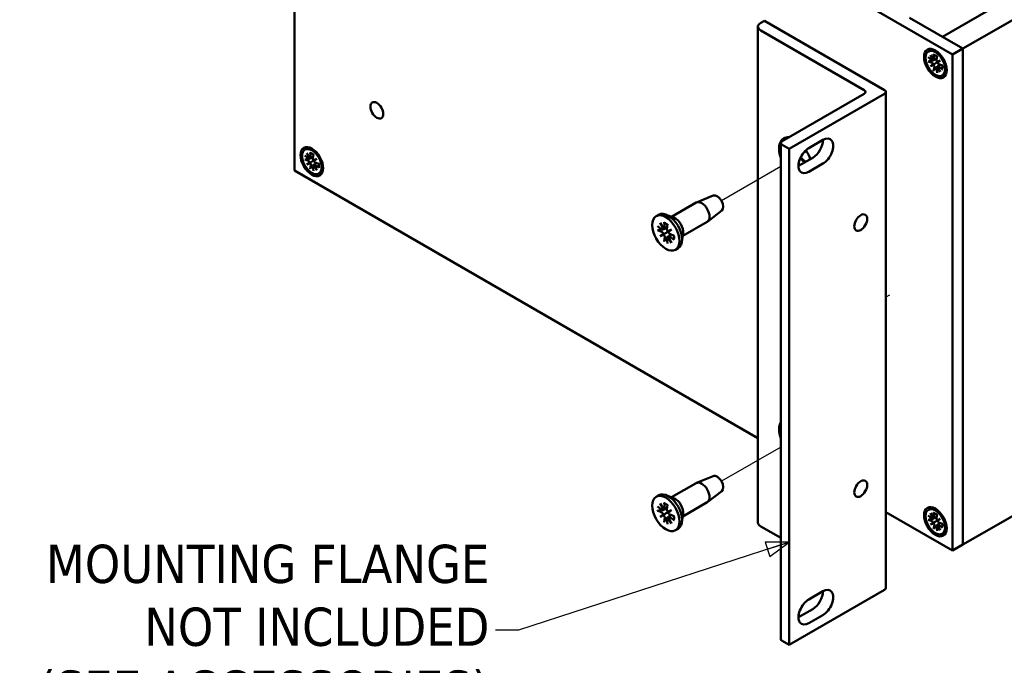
# Model space of a CAD drawing. Header units: millimetres. Extents: x 4 to 1435, y 25 to 906.
# Tile 15 of 18: x 968 to 1183, y 531 to 672. Entities that reach past the tile are written whole.
import ezdxf

# ---------------------------------------------------------------- set-up
doc = ezdxf.new("R2010")
doc.units = ezdxf.units.MM
doc.header["$LTSCALE"] = 1.666667
for name, color, linetype, lineweight in [('Symbol (ANSI)', 7, 'Continuous', 25), ('Tweak Trail (ANSI)', 7, 'Continuous', 25), ('Visible (ANSI)', 7, 'Continuous', 50)]:
    doc.layers.add(name, color=color, linetype=linetype, lineweight=lineweight)
doc.styles.add('Note Text (ANSI)', font='tahoma.ttf')
doc.dimstyles.new('Default - mm (ANSI)$7', dxfattribs={"dimscale": 1.666667, "dimtxt": 5, "dimasz": 3, "dimexe": 3.175, "dimexo": 1.6002, "dimgap": 0.8, "dimtad": 0, "dimtih": 1, "dimtoh": 1, "dimrnd": 1e-08, "dimzin": 0, "dimdsep": 46, "dimtxsty": 'Note Text (ANSI)', "dimcen": 0.09, "dimdle": 10, "dimclrd": 256, "dimclre": 256, "dimclrt": 256, "dimadec": 1, "dimazin": 0, "dimtfac": 0.6096, "dimtofl": 0, "dimtmove": 0, "dimatfit": 3, "dimldrblk": 'Filled-1', "dimfxl": 1, "dimtolj": 1, "dimtzin": 0, "dimlwd": -1, "dimlwe": -1, "dimarcsym": 0})

# ---------------------------------------------------------------- blocks, each defined once
blk = doc.blocks.new('Filled-1')
at = {"color": 0}
for p, q in [((0, 0), (-1, 0.333)), ((-1, 0.333), (-1, -0.333)), ((-1, 0), (0, 0)), ((-1, -0.333), (0, 0))]:
    blk.add_line(p, q, dxfattribs=at)
at = {"color": 0, "flags": 128}
blk.add_lwpolyline([(-1, -0.333), (0, 0), (-1, 0.333), (-1, -0.333)], dxfattribs=at)
at = {"color": 0}
blk.add_solid([(-1, -0.333), (0, 0), (-1, 0.333), (-1, -0.333)], dxfattribs=at)

msp = doc.modelspace()

# ---------------------------------------------------------------- linework, layer by layer
at = {"layer": 'Tweak Trail (ANSI)'}
for p, q in [((1139.889, 643.084), (1139.011, 642.577)), ((1134.211, 639.805), (1121.27, 632.334)), ((1157.944, 611.707), (1157.18, 611.266)), ((1134.211, 578.584), (1121.27, 571.112))]:
    msp.add_line(p, q, dxfattribs=at)
at = {"layer": 'Visible (ANSI)'}
for p, q in [((1169.492, 668.131), (1314.074, 751.605)), ((1173.982, 665.538), (1318.564, 749.013)), ((1028.053, 747.198), (1028.053, 638.94)), ((1028.053, 747.198), (1171.737, 664.242)), ((1130.654, 671.639), (1129.823, 671.16)), ((1156.888, 656.493), (1130.654, 671.639)), ((1173.982, 665.538), (1162.315, 672.274)), ((1129.237, 670.343), (1129.237, 562.085)), ((1129.823, 669.527), (1152.397, 656.493)), ((1169.492, 668.131), (1173.982, 665.538)), ((1166.454, 664.921), (1166.842, 665.145)), ((1167.579, 664.318), (1167.745, 663.263)), ((1171.737, 664.242), (1173.982, 665.538)), ((1173.982, 557.281), (1173.982, 665.538)), ((1173.982, 665.538), (1173.982, 557.281)), ((1166.413, 663.645), (1167.244, 662.974)), ((1166.413, 662.753), (1167.244, 662.465)), ((1166.898, 664.151), (1167.591, 663.088)), ((1167.472, 663.019), (1166.898, 664.151)), ((1166.898, 661.687), (1167.472, 662.156)), ((1167.41, 662.929), (1168.24, 663.297)), ((1167.683, 663.087), (1168.248, 663.337)), ((1168.351, 663.873), (1168.185, 663.009)), ((1168.339, 662.657), (1169.032, 662.919)), ((1169.032, 662.919), (1168.458, 662.45)), ((1169.032, 662.919), (1168.595, 662.666)), ((1169.518, 661.852), (1168.687, 662.14)), ((1171.737, 555.984), (1171.737, 664.242)), ((1166.898, 661.687), (1167.597, 662.09)), ((1167.591, 661.949), (1166.898, 661.687)), ((1167.579, 660.733), (1167.745, 661.597)), ((1168.351, 660.287), (1168.185, 661.343)), ((1168.23, 661.509), (1168.964, 662.044)), ((1169.032, 660.455), (1168.339, 661.517)), ((1168.458, 661.586), (1169.032, 660.455)), ((1168.504, 661.667), (1169.003, 662.031)), ((1169.518, 660.961), (1168.687, 661.632)), ((1169.476, 659.685), (1169.865, 659.909)), ((1157.18, 656.085), (1157.18, 547.827)), ((1152.397, 655.677), (1134.504, 645.346)), ((1136.042, 643.642), (1156.888, 655.677)), ((1134.211, 644.938), (1134.211, 536.68)), ((1140.334, 643.838), (1143.424, 645.622)), ((1030.313, 643.497), (1030.701, 643.721)), ((1031.438, 642.895), (1031.604, 641.84)), ((1134.504, 644.529), (1136.042, 643.642)), ((1136.042, 643.642), (1136.042, 535.384)), ((1030.272, 642.222), (1031.103, 641.55)), ((1030.272, 641.33), (1031.103, 641.042)), ((1030.758, 642.727), (1031.451, 641.665)), ((1031.331, 641.596), (1030.758, 642.727)), ((1030.758, 640.264), (1031.331, 640.733)), ((1030.758, 640.264), (1031.456, 640.667)), ((1031.269, 641.506), (1032.1, 641.874)), ((1031.543, 641.664), (1032.108, 641.914)), ((1032.21, 642.449), (1032.044, 641.586)), ((1032.198, 641.234), (1032.891, 641.496)), ((1032.891, 641.496), (1032.318, 641.026)), ((1032.891, 641.496), (1032.454, 641.243)), ((1033.377, 640.429), (1032.546, 640.717)), ((1138.089, 639.95), (1141.179, 641.734)), ((1173.982, 557.281), (1318.564, 640.755)), ((1028.053, 638.94), (1129.237, 580.522)), ((1031.451, 640.526), (1030.758, 640.264)), ((1031.438, 639.31), (1031.604, 640.174)), ((1032.21, 638.864), (1032.044, 639.919)), ((1032.089, 640.085), (1032.823, 640.621)), ((1032.891, 639.032), (1032.198, 640.094)), ((1032.318, 640.163), (1032.891, 639.032)), ((1032.363, 640.243), (1032.862, 640.608)), ((1033.377, 639.537), (1032.546, 640.209)), ((1033.336, 638.262), (1033.724, 638.486)), ((1143.424, 640.438), (1140.334, 638.654)), ((1119.467, 633.457), (1115.846, 631.98)), ((1110.378, 628.832), (1115.747, 631.931)), ((1121.341, 630.211), (1118.252, 627.814)), ((1106.99, 628.973), (1107.543, 629.292)), ((1110.933, 628.609), (1109.21, 629.302)), ((1112.791, 624.652), (1118.16, 627.752)), ((1107.275, 626.807), (1108.25, 626.084)), ((1107.275, 625.927), (1108.25, 625.524)), ((1107.848, 627.488), (1108.64, 626.25)), ((1108.524, 626.183), (1107.848, 627.488)), ((1108.443, 626.04), (1109.387, 626.458)), ((1108.724, 627.643), (1108.862, 626.438)), ((1108.783, 626.236), (1109.394, 626.506)), ((1109.486, 627.203), (1109.348, 626.158)), ((1109.57, 625.713), (1110.362, 626.036)), ((1110.362, 626.036), (1109.686, 625.512)), ((1110.362, 626.036), (1109.831, 625.729)), ((1107.848, 624.584), (1108.524, 625.109)), ((1107.848, 624.584), (1108.633, 625.038)), ((1108.64, 624.908), (1107.848, 624.584)), ((1108.724, 623.417), (1108.862, 624.463)), ((1109.486, 622.977), (1109.348, 624.183)), ((1109.405, 624.372), (1110.24, 624.981)), ((1110.362, 623.133), (1109.57, 624.37)), ((1109.686, 624.437), (1110.362, 623.133)), ((1109.746, 624.569), (1110.285, 624.962)), ((1110.935, 624.694), (1109.96, 625.097)), ((1110.935, 623.814), (1109.96, 624.536)), ((1112.875, 625.244), (1112.615, 623.406)), ((1111.219, 621.648), (1111.772, 621.967)), ((1119.467, 572.235), (1115.846, 570.758)), ((1110.378, 567.61), (1115.747, 570.71)), ((1106.99, 567.751), (1107.543, 568.07)), ((1110.933, 567.387), (1109.21, 568.081)), ((1121.341, 568.99), (1118.252, 566.592)), ((1107.275, 565.585), (1108.25, 564.863)), ((1107.848, 566.266), (1108.64, 565.029)), ((1108.524, 564.962), (1107.848, 566.266)), ((1108.724, 566.422), (1108.862, 565.216)), ((1109.486, 565.982), (1109.348, 564.936)), ((1112.791, 563.431), (1118.16, 566.53)), ((1107.275, 564.705), (1108.25, 564.302)), ((1107.848, 563.363), (1108.524, 563.887)), ((1107.848, 563.363), (1108.633, 563.816)), ((1108.64, 563.686), (1107.848, 563.363)), ((1108.443, 564.818), (1109.387, 565.236)), ((1108.783, 565.015), (1109.394, 565.285)), ((1109.405, 563.151), (1110.24, 563.76)), ((1109.57, 564.491), (1110.362, 564.815)), ((1110.362, 564.815), (1109.686, 564.29)), ((1109.746, 563.347), (1110.285, 563.741)), ((1110.362, 564.815), (1109.831, 564.508)), ((1110.935, 563.472), (1109.96, 563.875)), ((1110.935, 562.592), (1109.96, 563.315)), ((1112.875, 564.023), (1112.615, 562.184)), ((1157.18, 564.389), (1171.737, 555.984)), ((1166.413, 563.621), (1167.244, 562.949)), ((1166.454, 564.896), (1166.842, 565.121)), ((1166.898, 564.127), (1167.591, 563.064)), ((1167.472, 562.995), (1166.898, 564.127)), ((1167.41, 562.905), (1168.24, 563.273)), ((1167.579, 564.294), (1167.745, 563.239)), ((1167.683, 563.063), (1168.248, 563.313)), ((1168.351, 563.849), (1168.185, 562.985)), ((1108.724, 562.196), (1108.862, 563.241)), ((1109.486, 561.756), (1109.348, 562.961)), ((1110.362, 561.911), (1109.57, 563.149)), ((1109.686, 563.216), (1110.362, 561.911)), ((1129.823, 561.269), (1134.211, 558.735)), ((1166.413, 562.729), (1167.244, 562.441)), ((1166.898, 561.663), (1167.472, 562.132)), ((1166.898, 561.663), (1167.597, 562.066)), ((1167.591, 561.925), (1166.898, 561.663)), ((1167.579, 560.709), (1167.745, 561.573)), ((1168.351, 560.263), (1168.185, 561.319)), ((1168.23, 561.485), (1168.964, 562.02)), ((1168.339, 562.633), (1169.032, 562.895)), ((1169.032, 560.431), (1168.339, 561.493)), ((1169.032, 562.895), (1168.458, 562.426)), ((1168.458, 561.562), (1169.032, 560.431)), ((1168.504, 561.643), (1169.003, 562.007)), ((1169.032, 562.895), (1168.595, 562.642)), ((1169.518, 561.828), (1168.687, 562.116)), ((1169.518, 560.937), (1168.687, 561.608)), ((1111.219, 560.426), (1111.772, 560.745)), ((1169.476, 559.661), (1169.865, 559.885)), ((1173.982, 557.281), (1171.737, 555.984)), ((1136.042, 535.384), (1156.888, 547.419)), ((1140.334, 545.328), (1143.424, 547.112)), ((1138.089, 541.439), (1141.179, 543.223)), ((1143.424, 541.927), (1140.334, 540.143)), ((1134.504, 536.272), (1136.042, 535.384))]:
    msp.add_line(p, q, dxfattribs=at)
for centre, major_axis, ratio, start_param, end_param in [((1131.237, 670.343), (-2, 0), 0.5773503, 5.4977871, 7.0685835), ((1167.281, 663.171), (0.137, -0.237), 0.5773503, 5.3005606, 6.8814189), ((1167.281, 662.224), (-0.137, 0.237), 0.5773503, 4.1141554, 5.6950136), ((1167.135, 663.082), (0.447, 0.232), 0.4949173, 5.276872, 5.6363165), ((1167.135, 662.096), (-0.462, 0.009), 0.2107732, 3.1799978, 3.9007268), ((1167.555, 663.329), (0.137, -0.237), 0.5773503, 5.6849517, 7.26581), ((1168.375, 662.856), (0.137, -0.237), 0.5773503, 3.7297643, 5.3106226), ((1168.225, 662.725), (0.445, -0.029), 0.1412432, 4.979754, 5.700483), ((1168.461, 662.317), (-0.198, -0.4), 0.1412432, 3.724295, 4.445024), ((1168.649, 662.381), (0.137, -0.237), 0.5773503, 4.1141554, 5.6950136), ((1167.371, 661.688), (0.223, 0.405), 0.2107732, 5.5240512, 6.2447802), ((1167.555, 661.75), (-0.137, 0.237), 0.5773503, 3.7297643, 5.3106226), ((1168.375, 661.277), (-0.137, 0.237), 0.5773503, 5.6849517, 7.26581), ((1168.225, 661.195), (-0.425, -0.271), 0.4949173, 3.7884615, 4.147906), ((1168.649, 661.435), (-0.137, 0.237), 0.5773503, 5.3005606, 6.8814189), ((1151.69, 656.085), (1, 0), 0.5773503, 5.4977871, 7.0685835), ((1156.18, 656.085), (1, 0), 0.5773503, 5.4977871, 7.0685835), ((1137.389, 641.64), (-2.5, 4.33), 0.5773503, 5.9077676, 7.522258), ((1135.211, 644.938), (-1, 0), 0.5773503, 5.4977871, 7.0685835), ((1141.179, 644.326), (1.587, 2.75), 0.5773503, 3.9269908, 5.4977871), ((1143.424, 643.03), (1.588, 2.75), 0.5773503, 3.9269908, 7.0685835), ((1140.334, 641.246), (-1.587, -2.75), 0.5773503, 3.9269908, 7.0685835), ((1137.389, 641.64), (2.5, -4.33), 0.5773503, 1.1995229, 1.6394551), ((1031.141, 641.748), (0.137, -0.237), 0.5773503, 5.3005606, 6.8814189), ((1031.141, 640.801), (-0.137, 0.237), 0.5773503, 4.1141554, 5.6950136), ((1030.995, 641.659), (0.447, 0.232), 0.4949173, 5.276872, 5.6363165), ((1030.995, 640.673), (-0.462, 0.009), 0.2107732, 3.1799978, 3.9007268), ((1031.415, 641.906), (0.137, -0.237), 0.5773503, 5.6849517, 7.26581), ((1031.23, 640.265), (0.223, 0.405), 0.2107732, 5.5240512, 6.2447802), ((1032.234, 641.432), (0.137, -0.237), 0.5773503, 3.7297643, 5.3106226), ((1032.084, 641.302), (0.445, -0.029), 0.1412432, 4.979754, 5.700483), ((1032.32, 640.894), (-0.198, -0.4), 0.1412432, 3.724295, 4.445024), ((1032.508, 640.958), (0.137, -0.237), 0.5773503, 4.1141554, 5.6950136), ((1139.423, 642.814), (1.25, -2.165), 0.5773503, 4.9343525, 5.5243017), ((1139.634, 642.936), (1.25, -2.165), 0.5773503, 4.8702092, 5.5243017), ((1031.415, 640.327), (-0.137, 0.237), 0.5773503, 3.7297643, 5.3106226), ((1032.234, 639.854), (-0.137, 0.237), 0.5773503, 5.6849517, 7.26581), ((1032.084, 639.771), (-0.425, -0.271), 0.4949173, 3.7884615, 4.147906), ((1032.508, 640.012), (-0.137, 0.237), 0.5773503, 5.3005606, 6.8814189), ((1116.954, 629.842), (-1.207, 2.09), 0.5773503, 3.1415927, 6.2831853), ((1120.33, 631.791), (0.94, -1.628), 0.5773503, 0.0790677, 3.062525), ((1109.658, 625.63), (-2.115, 3.663), 0.5773503, 3.1415927, 6.2831853), ((1111.188, 626.513), (1.206, -2.09), 0.5773503, 0.6351932, 2.5063995), ((1108.283, 626.34), (0.17, -0.295), 0.5773503, 5.3568453, 7.0031203), ((1108.068, 626.211), (0.547, 0.289), 0.4953362, 5.394857, 5.7063975), ((1108.624, 626.537), (0.17, -0.295), 0.5773503, 5.5632503, 7.2095253), ((1109.586, 625.981), (0.17, -0.295), 0.5773503, 3.7860489, 5.432324), ((1109.366, 625.8), (0.548, -0.033), 0.1471953, 5.1019688, 5.7311945), ((1109.66, 625.292), (-0.245, -0.492), 0.1471953, 3.6935835, 4.3228092), ((1108.283, 625.229), (-0.17, 0.295), 0.5773503, 3.992454, 5.638729), ((1108.068, 625.05), (-0.565, 0.013), 0.2053988, 3.1496628, 3.7788885), ((1108.361, 624.542), (0.271, 0.496), 0.2053988, 5.6458895, 6.2751152), ((1108.624, 624.639), (-0.17, 0.295), 0.5773503, 3.7860489, 5.432324), ((1109.586, 624.084), (-0.17, 0.295), 0.5773503, 5.5632503, 7.2095253), ((1109.366, 623.962), (-0.524, -0.329), 0.4953362, 3.7183804, 4.029921), ((1109.926, 625.391), (0.17, -0.295), 0.5773503, 3.992454, 5.638729), ((1109.926, 624.281), (-0.17, 0.295), 0.5773503, 5.3568453, 7.0031203), ((1137.389, 580.419), (-2.5, 4.33), 0.5773503, 0.3317236, 1.2390727), ((1120.33, 570.57), (0.94, -1.628), 0.5773503, 0.0790677, 3.062525), ((1116.954, 568.62), (-1.207, 2.09), 0.5773503, 3.1415927, 6.2831853), ((1109.658, 564.408), (-2.115, 3.663), 0.5773503, 3.1415927, 6.2831853), ((1111.188, 565.292), (1.206, -2.09), 0.5773503, 0.6351932, 2.5063995), ((1108.283, 565.118), (0.17, -0.295), 0.5773503, 5.3568453, 7.0031203), ((1108.283, 564.008), (-0.17, 0.295), 0.5773503, 3.992454, 5.638729), ((1108.068, 564.99), (0.547, 0.289), 0.4953362, 5.394857, 5.7063975), ((1108.068, 563.829), (-0.565, 0.013), 0.2053988, 3.1496628, 3.7788885), ((1108.361, 563.32), (0.271, 0.496), 0.2053988, 5.6458895, 6.2751152), ((1108.624, 565.315), (0.17, -0.295), 0.5773503, 5.5632503, 7.2095253), ((1108.624, 563.418), (-0.17, 0.295), 0.5773503, 3.7860489, 5.432324), ((1109.586, 564.76), (0.17, -0.295), 0.5773503, 3.7860489, 5.432324), ((1109.366, 564.579), (0.548, -0.033), 0.1471953, 5.1019688, 5.7311945), ((1109.66, 564.07), (-0.245, -0.492), 0.1471953, 3.6935835, 4.3228092), ((1109.926, 564.17), (0.17, -0.295), 0.5773503, 3.992454, 5.638729), ((1109.926, 563.059), (-0.17, 0.295), 0.5773503, 5.3568453, 7.0031203), ((1109.586, 562.862), (-0.17, 0.295), 0.5773503, 5.5632503, 7.2095253), ((1109.366, 562.74), (-0.524, -0.329), 0.4953362, 3.7183804, 4.029921), ((1131.237, 562.085), (-2, 0), 0.5773503, 0, 0.7853982), ((1167.281, 563.147), (0.137, -0.237), 0.5773503, 5.3005606, 6.8814189), ((1167.281, 562.2), (-0.137, 0.237), 0.5773503, 4.1141554, 5.6950136), ((1167.135, 563.058), (0.447, 0.232), 0.4949173, 5.276872, 5.6363165), ((1167.135, 562.072), (-0.462, 0.009), 0.2107732, 3.1799978, 3.9007268), ((1167.555, 563.305), (0.137, -0.237), 0.5773503, 5.6849517, 7.26581), ((1167.371, 561.664), (0.223, 0.405), 0.2107732, 5.5240512, 6.2447802), ((1167.555, 561.726), (-0.137, 0.237), 0.5773503, 3.7297643, 5.3106226), ((1168.375, 562.832), (0.137, -0.237), 0.5773503, 3.7297643, 5.3106226), ((1168.375, 561.253), (-0.137, 0.237), 0.5773503, 5.6849517, 7.26581), ((1168.225, 562.701), (0.445, -0.029), 0.1412432, 4.979754, 5.700483), ((1168.225, 561.17), (-0.425, -0.271), 0.4949173, 3.7884615, 4.147906), ((1168.461, 562.293), (-0.198, -0.4), 0.1412432, 3.724295, 4.445024), ((1168.649, 562.357), (0.137, -0.237), 0.5773503, 4.1141554, 5.6950136), ((1168.649, 561.411), (-0.137, 0.237), 0.5773503, 5.3005606, 6.8814189), ((1141.179, 545.816), (1.587, 2.75), 0.5773503, 3.9269908, 5.4977871), ((1143.424, 544.52), (1.588, 2.75), 0.5773503, 3.9269908, 7.0685835), ((1156.18, 547.827), (1, 0), 0.5773503, 5.4977871, 6.2831853), ((1140.334, 542.736), (-1.588, -2.75), 0.5773503, 3.9269908, 7.0685835), ((1135.211, 536.68), (-1, 0), 0.5773503, 0, 0.7853982)]:
    msp.add_ellipse(centre, major_axis=major_axis, ratio=ratio, start_param=start_param, end_param=end_param, dxfattribs=at)
for centre, major_axis in [((1167.965, 662.303), (1.75, -3.031)), ((1167.965, 662.303), (1.511, -2.618)), ((1046.013, 652.081), (0.99, -1.716)), ((1031.824, 640.88), (1.75, -3.031)), ((1031.824, 640.88), (1.511, -2.618)), ((1109.105, 625.31), (2.115, -3.663)), ((1151.668, 627.569), (-0.997, -1.727)), ((1151.668, 569.5), (-0.997, -1.727)), ((1109.105, 564.089), (2.115, -3.663)), ((1167.965, 562.279), (1.75, -3.031)), ((1167.965, 562.279), (1.511, -2.618))]:
    msp.add_ellipse(centre, major_axis=major_axis, ratio=0.5773503, dxfattribs=at)
for points, knots in [([(1167.668, 664.204), (1167.66, 664.206), (1167.653, 664.209), (1167.63, 664.221), (1167.613, 664.237), (1167.591, 664.272), (1167.583, 664.296), (1167.579, 664.318)], [0.074205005, 0.074205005, 0.074205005, 0.074205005, 0.077294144, 0.077294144, 0.084999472, 0.084999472, 0.092710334, 0.092710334, 0.092710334, 0.092710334]), ([(1166.622, 662.765), (1166.601, 662.757), (1166.578, 662.751), (1166.532, 662.743), (1166.502, 662.741), (1166.456, 662.743), (1166.43, 662.747), (1166.413, 662.753)], [0.070977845, 0.070977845, 0.070977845, 0.070977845, 0.077294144, 0.077294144, 0.084999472, 0.084999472, 0.092710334, 0.092710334, 0.092710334, 0.092710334]), ([(1167.597, 662.09), (1167.612, 662.099), (1167.627, 662.108), (1167.803, 662.209), (1167.991, 662.318), (1168.296, 662.494), (1168.446, 662.58), (1168.595, 662.667)], [-3.39284036, -3.39284036, -3.39284036, -3.39284036, -3.38761214, -3.38761214, -3.32693247, -3.32693247, -3.26847944, -3.26847944, -3.26847944, -3.26847944]), ([(1167.668, 664.204), (1167.711, 664.191), (1167.756, 664.176), (1167.846, 664.139), (1167.892, 664.117), (1167.985, 664.069), (1168.032, 664.042), (1168.127, 663.982), (1168.174, 663.949), (1168.262, 663.884), (1168.301, 663.852), (1168.341, 663.819)], [6.03929879, 6.03929879, 6.03929879, 6.03929879, 6.13700894, 6.13700894, 6.2347191, 6.2347191, 6.33242925, 6.33242925, 6.43013941, 6.43013941, 6.51203524, 6.51203524, 6.51203524, 6.51203524]), ([(1167.579, 660.733), (1167.583, 660.752), (1167.591, 660.776), (1167.613, 660.817), (1167.63, 660.841), (1167.66, 660.877), (1167.677, 660.894), (1167.693, 660.909)], [0.030954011, 0.030954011, 0.030954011, 0.030954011, 0.038664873, 0.038664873, 0.046370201, 0.046370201, 0.0526865, 0.0526865, 0.0526865, 0.0526865]), ([(1169.518, 660.961), (1169.5, 660.975), (1169.483, 660.995), (1169.464, 661.031), (1169.459, 661.053), (1169.46, 661.079), (1169.461, 661.087), (1169.463, 661.095)], [0.030954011, 0.030954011, 0.030954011, 0.030954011, 0.038664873, 0.038664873, 0.046370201, 0.046370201, 0.04945934, 0.04945934, 0.04945934, 0.04945934]), ([(1169.466, 661.87), (1169.475, 661.82), (1169.482, 661.769), (1169.495, 661.661), (1169.5, 661.604), (1169.504, 661.492), (1169.504, 661.437), (1169.5, 661.332), (1169.495, 661.282), (1169.482, 661.185), (1169.473, 661.139), (1169.463, 661.095)], [1.34194639, 1.34194639, 1.34194639, 1.34194639, 1.42384222, 1.42384222, 1.52155238, 1.52155238, 1.61926253, 1.61926253, 1.71697269, 1.71697269, 1.81468284, 1.81468284, 1.81468284, 1.81468284]), ([(1031.527, 642.78), (1031.52, 642.783), (1031.512, 642.786), (1031.489, 642.798), (1031.472, 642.814), (1031.451, 642.848), (1031.442, 642.873), (1031.438, 642.895)], [0.074205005, 0.074205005, 0.074205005, 0.074205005, 0.077294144, 0.077294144, 0.084999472, 0.084999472, 0.092710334, 0.092710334, 0.092710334, 0.092710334]), ([(1030.481, 641.341), (1030.461, 641.334), (1030.437, 641.328), (1030.391, 641.32), (1030.361, 641.318), (1030.315, 641.32), (1030.29, 641.324), (1030.272, 641.33)], [0.070977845, 0.070977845, 0.070977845, 0.070977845, 0.077294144, 0.077294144, 0.084999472, 0.084999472, 0.092710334, 0.092710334, 0.092710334, 0.092710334]), ([(1031.456, 640.667), (1031.471, 640.676), (1031.486, 640.684), (1031.663, 640.786), (1031.85, 640.894), (1032.156, 641.071), (1032.305, 641.157), (1032.454, 641.243)], [-3.39284036, -3.39284036, -3.39284036, -3.39284036, -3.38761214, -3.38761214, -3.32693247, -3.32693247, -3.26847944, -3.26847944, -3.26847944, -3.26847944]), ([(1031.527, 642.78), (1031.571, 642.768), (1031.615, 642.752), (1031.705, 642.716), (1031.751, 642.694), (1031.844, 642.646), (1031.892, 642.618), (1031.986, 642.558), (1032.034, 642.526), (1032.121, 642.46), (1032.161, 642.429), (1032.2, 642.395)], [6.03929879, 6.03929879, 6.03929879, 6.03929879, 6.13700894, 6.13700894, 6.2347191, 6.2347191, 6.33242925, 6.33242925, 6.43013941, 6.43013941, 6.51203524, 6.51203524, 6.51203524, 6.51203524]), ([(1031.438, 639.31), (1031.442, 639.328), (1031.451, 639.352), (1031.472, 639.394), (1031.489, 639.418), (1031.519, 639.454), (1031.536, 639.471), (1031.553, 639.485)], [0.030954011, 0.030954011, 0.030954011, 0.030954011, 0.038664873, 0.038664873, 0.046370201, 0.046370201, 0.0526865, 0.0526865, 0.0526865, 0.0526865]), ([(1033.377, 639.537), (1033.359, 639.552), (1033.342, 639.572), (1033.324, 639.608), (1033.318, 639.63), (1033.319, 639.656), (1033.32, 639.664), (1033.322, 639.672)], [0.030954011, 0.030954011, 0.030954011, 0.030954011, 0.038664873, 0.038664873, 0.046370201, 0.046370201, 0.04945934, 0.04945934, 0.04945934, 0.04945934]), ([(1033.325, 640.447), (1033.334, 640.396), (1033.342, 640.346), (1033.354, 640.238), (1033.359, 640.18), (1033.364, 640.068), (1033.364, 640.014), (1033.359, 639.909), (1033.355, 639.859), (1033.341, 639.762), (1033.333, 639.716), (1033.322, 639.672)], [1.34194639, 1.34194639, 1.34194639, 1.34194639, 1.42384222, 1.42384222, 1.52155238, 1.52155238, 1.61926253, 1.61926253, 1.71697269, 1.71697269, 1.81468284, 1.81468284, 1.81468284, 1.81468284]), ([(1107.486, 625.929), (1107.465, 625.922), (1107.441, 625.917), (1107.395, 625.91), (1107.365, 625.909), (1107.318, 625.914), (1107.293, 625.919), (1107.275, 625.927)], [0.07100247, 0.07100247, 0.07100247, 0.07100247, 0.07731205, 0.07731205, 0.085016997, 0.085016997, 0.092737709, 0.092737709, 0.092737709, 0.092737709]), ([(1108.633, 625.038), (1108.665, 625.056), (1108.696, 625.075), (1108.925, 625.207), (1109.156, 625.34), (1109.509, 625.544), (1109.67, 625.637), (1109.831, 625.73)], [-3.39386529, -3.39386529, -3.39386529, -3.39386529, -3.38304705, -3.38304705, -3.30841803, -3.30841803, -3.24552558, -3.24552558, -3.24552558, -3.24552558]), ([(1108.802, 627.532), (1108.796, 627.534), (1108.79, 627.536), (1108.769, 627.548), (1108.754, 627.564), (1108.734, 627.597), (1108.726, 627.621), (1108.724, 627.643)], [0.074775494, 0.074775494, 0.074775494, 0.074775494, 0.07731205, 0.07731205, 0.085016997, 0.085016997, 0.092737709, 0.092737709, 0.092737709, 0.092737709]), ([(1108.802, 627.532), (1108.847, 627.517), (1108.892, 627.499), (1108.984, 627.46), (1109.031, 627.437), (1109.124, 627.387), (1109.172, 627.36), (1109.267, 627.301), (1109.314, 627.269), (1109.401, 627.206), (1109.44, 627.177), (1109.478, 627.146)], [6.07648551, 6.07648551, 6.07648551, 6.07648551, 6.15922757, 6.15922757, 6.24196963, 6.24196963, 6.32471169, 6.32471169, 6.40745375, 6.40745375, 6.47503042, 6.47503042, 6.47503042, 6.47503042]), ([(1108.724, 623.417), (1108.726, 623.437), (1108.734, 623.461), (1108.754, 623.504), (1108.769, 623.53), (1108.798, 623.566), (1108.815, 623.584), (1108.831, 623.599)], [0.030983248, 0.030983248, 0.030983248, 0.030983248, 0.03870396, 0.03870396, 0.046408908, 0.046408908, 0.052718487, 0.052718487, 0.052718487, 0.052718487]), ([(1110.935, 623.814), (1110.917, 623.827), (1110.9, 623.846), (1110.881, 623.88), (1110.875, 623.901), (1110.875, 623.925), (1110.876, 623.931), (1110.878, 623.938)], [0.030983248, 0.030983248, 0.030983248, 0.030983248, 0.03870396, 0.03870396, 0.046408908, 0.046408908, 0.048945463, 0.048945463, 0.048945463, 0.048945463]), ([(1110.881, 624.716), (1110.889, 624.667), (1110.895, 624.619), (1110.906, 624.513), (1110.91, 624.455), (1110.914, 624.343), (1110.914, 624.289), (1110.91, 624.183), (1110.906, 624.131), (1110.894, 624.032), (1110.887, 623.984), (1110.877, 623.938)], [1.37895121, 1.37895121, 1.37895121, 1.37895121, 1.44652789, 1.44652789, 1.52926995, 1.52926995, 1.612012, 1.612012, 1.69475406, 1.69475406, 1.77749612, 1.77749612, 1.77749612, 1.77749612]), ([(1108.802, 566.31), (1108.796, 566.312), (1108.79, 566.315), (1108.769, 566.326), (1108.754, 566.342), (1108.734, 566.376), (1108.726, 566.399), (1108.724, 566.422)], [0.074775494, 0.074775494, 0.074775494, 0.074775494, 0.07731205, 0.07731205, 0.085016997, 0.085016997, 0.092737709, 0.092737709, 0.092737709, 0.092737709]), ([(1108.802, 566.31), (1108.847, 566.295), (1108.892, 566.278), (1108.984, 566.238), (1109.031, 566.216), (1109.124, 566.166), (1109.172, 566.139), (1109.267, 566.079), (1109.314, 566.047), (1109.401, 565.985), (1109.44, 565.955), (1109.478, 565.924)], [6.07648551, 6.07648551, 6.07648551, 6.07648551, 6.15922757, 6.15922757, 6.24196963, 6.24196963, 6.32471169, 6.32471169, 6.40745375, 6.40745375, 6.47503042, 6.47503042, 6.47503042, 6.47503042]), ([(1107.486, 564.707), (1107.465, 564.7), (1107.441, 564.695), (1107.395, 564.689), (1107.365, 564.688), (1107.318, 564.692), (1107.293, 564.698), (1107.275, 564.705)], [0.07100247, 0.07100247, 0.07100247, 0.07100247, 0.07731205, 0.07731205, 0.085016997, 0.085016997, 0.092737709, 0.092737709, 0.092737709, 0.092737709]), ([(1108.633, 563.816), (1108.665, 563.835), (1108.696, 563.853), (1108.925, 563.985), (1109.156, 564.118), (1109.509, 564.322), (1109.67, 564.415), (1109.831, 564.508)], [-3.39386529, -3.39386529, -3.39386529, -3.39386529, -3.38304705, -3.38304705, -3.30841803, -3.30841803, -3.24552558, -3.24552558, -3.24552558, -3.24552558]), ([(1110.881, 563.494), (1110.889, 563.445), (1110.895, 563.397), (1110.906, 563.291), (1110.91, 563.234), (1110.914, 563.122), (1110.914, 563.067), (1110.91, 562.961), (1110.906, 562.91), (1110.894, 562.81), (1110.887, 562.762), (1110.877, 562.716)], [1.37895121, 1.37895121, 1.37895121, 1.37895121, 1.44652789, 1.44652789, 1.52926995, 1.52926995, 1.612012, 1.612012, 1.69475406, 1.69475406, 1.77749612, 1.77749612, 1.77749612, 1.77749612]), ([(1167.668, 564.18), (1167.66, 564.182), (1167.653, 564.185), (1167.63, 564.197), (1167.613, 564.213), (1167.591, 564.247), (1167.583, 564.272), (1167.579, 564.294)], [0.074205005, 0.074205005, 0.074205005, 0.074205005, 0.077294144, 0.077294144, 0.084999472, 0.084999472, 0.092710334, 0.092710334, 0.092710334, 0.092710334]), ([(1167.668, 564.179), (1167.711, 564.167), (1167.756, 564.151), (1167.846, 564.115), (1167.892, 564.093), (1167.985, 564.045), (1168.032, 564.018), (1168.127, 563.958), (1168.174, 563.925), (1168.262, 563.859), (1168.301, 563.828), (1168.341, 563.794)], [6.03929879, 6.03929879, 6.03929879, 6.03929879, 6.13700894, 6.13700894, 6.2347191, 6.2347191, 6.33242925, 6.33242925, 6.43013941, 6.43013941, 6.51203524, 6.51203524, 6.51203524, 6.51203524]), ([(1108.724, 562.196), (1108.726, 562.215), (1108.734, 562.24), (1108.754, 562.283), (1108.769, 562.308), (1108.798, 562.345), (1108.815, 562.363), (1108.831, 562.377)], [0.030983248, 0.030983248, 0.030983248, 0.030983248, 0.03870396, 0.03870396, 0.046408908, 0.046408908, 0.052718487, 0.052718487, 0.052718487, 0.052718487]), ([(1110.935, 562.592), (1110.917, 562.606), (1110.9, 562.624), (1110.881, 562.658), (1110.875, 562.679), (1110.875, 562.703), (1110.876, 562.71), (1110.878, 562.716)], [0.030983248, 0.030983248, 0.030983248, 0.030983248, 0.03870396, 0.03870396, 0.046408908, 0.046408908, 0.048945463, 0.048945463, 0.048945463, 0.048945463]), ([(1166.622, 562.741), (1166.601, 562.733), (1166.578, 562.727), (1166.532, 562.719), (1166.502, 562.717), (1166.456, 562.719), (1166.43, 562.723), (1166.413, 562.729)], [0.070977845, 0.070977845, 0.070977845, 0.070977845, 0.077294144, 0.077294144, 0.084999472, 0.084999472, 0.092710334, 0.092710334, 0.092710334, 0.092710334]), ([(1167.597, 562.066), (1167.612, 562.075), (1167.627, 562.083), (1167.803, 562.185), (1167.991, 562.294), (1168.296, 562.47), (1168.446, 562.556), (1168.595, 562.642)], [-3.39284036, -3.39284036, -3.39284036, -3.39284036, -3.38761214, -3.38761214, -3.32693247, -3.32693247, -3.26847944, -3.26847944, -3.26847944, -3.26847944]), ([(1169.466, 561.846), (1169.475, 561.795), (1169.482, 561.745), (1169.495, 561.637), (1169.5, 561.58), (1169.504, 561.468), (1169.504, 561.413), (1169.5, 561.308), (1169.495, 561.258), (1169.482, 561.161), (1169.473, 561.115), (1169.463, 561.071)], [1.34194639, 1.34194639, 1.34194639, 1.34194639, 1.42384222, 1.42384222, 1.52155238, 1.52155238, 1.61926253, 1.61926253, 1.71697269, 1.71697269, 1.81468284, 1.81468284, 1.81468284, 1.81468284]), ([(1167.579, 560.709), (1167.583, 560.727), (1167.591, 560.751), (1167.613, 560.793), (1167.63, 560.817), (1167.66, 560.853), (1167.677, 560.87), (1167.693, 560.885)], [0.030954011, 0.030954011, 0.030954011, 0.030954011, 0.038664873, 0.038664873, 0.046370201, 0.046370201, 0.0526865, 0.0526865, 0.0526865, 0.0526865]), ([(1169.518, 560.937), (1169.5, 560.951), (1169.483, 560.971), (1169.464, 561.007), (1169.459, 561.029), (1169.46, 561.055), (1169.461, 561.063), (1169.463, 561.071)], [0.030954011, 0.030954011, 0.030954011, 0.030954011, 0.038664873, 0.038664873, 0.046370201, 0.046370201, 0.04945934, 0.04945934, 0.04945934, 0.04945934])]:
    msp.add_open_spline(points, degree=3, knots=knots, dxfattribs=at)
for points, weights in [([(1166.622, 662.765), (1166.951, 662.881), (1167.235, 662.981)], [1.00354073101, 1.01302398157, 1.01682680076]), ([(1168.187, 661.331), (1167.959, 661.136), (1167.693, 660.909)], [1.01682680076, 1.01302398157, 1.00354073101]), ([(1030.481, 641.341), (1030.811, 641.458), (1031.094, 641.557)], [1.00354073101, 1.01302398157, 1.01682680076]), ([(1032.046, 639.908), (1031.818, 639.713), (1031.553, 639.485)], [1.01682680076, 1.01302398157, 1.00354073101]), ([(1107.486, 625.929), (1107.847, 626.047), (1108.162, 626.149)], [1.00384600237, 1.01528849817, 1.0219289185]), ([(1109.36, 624.074), (1109.114, 623.853), (1108.831, 623.599)], [1.0219289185, 1.01528849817, 1.00384600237]), ([(1107.486, 564.707), (1107.847, 564.825), (1108.162, 564.928)], [1.00384600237, 1.01528849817, 1.0219289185]), ([(1109.36, 562.852), (1109.114, 562.631), (1108.831, 562.377)], [1.0219289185, 1.01528849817, 1.00384600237]), ([(1166.622, 562.741), (1166.951, 562.857), (1167.235, 562.957)], [1.00354073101, 1.01302398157, 1.01682680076]), ([(1168.187, 561.307), (1167.959, 561.112), (1167.693, 560.885)], [1.01682680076, 1.01302398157, 1.00354073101])]:
    msp.add_rational_spline(points, weights, degree=2, dxfattribs=at)

# ---------------------------------------------------------------- texts
at = {"layer": 'Symbol (ANSI)', "insert": (1070.591, 538.615), "char_height": 8.33333, "width": 103.73447, "attachment_point": 6, "line_spacing_factor": 0.987884, "style": 'Note Text (ANSI)'}
msp.add_mtext('{MOUNTING FLANGE\\PNOT INCLUDED\\P(SEE ACCESSORIES)}', dxfattribs=at)

# ---------------------------------------------------------------- leaders
at = {"layer": 'Symbol (ANSI)', "annotation_type": 0, "has_hookline": 1, "hookline_direction": 1, "text_width": 102.552}
msp.add_leader([(1136.042, 557.808), (1076.924, 538.615), (1071.924, 538.615)], dimstyle='Default - mm (ANSI)$7', override={"dimtad": 0}, dxfattribs=at)

doc.saveas('drawing.dxf')
